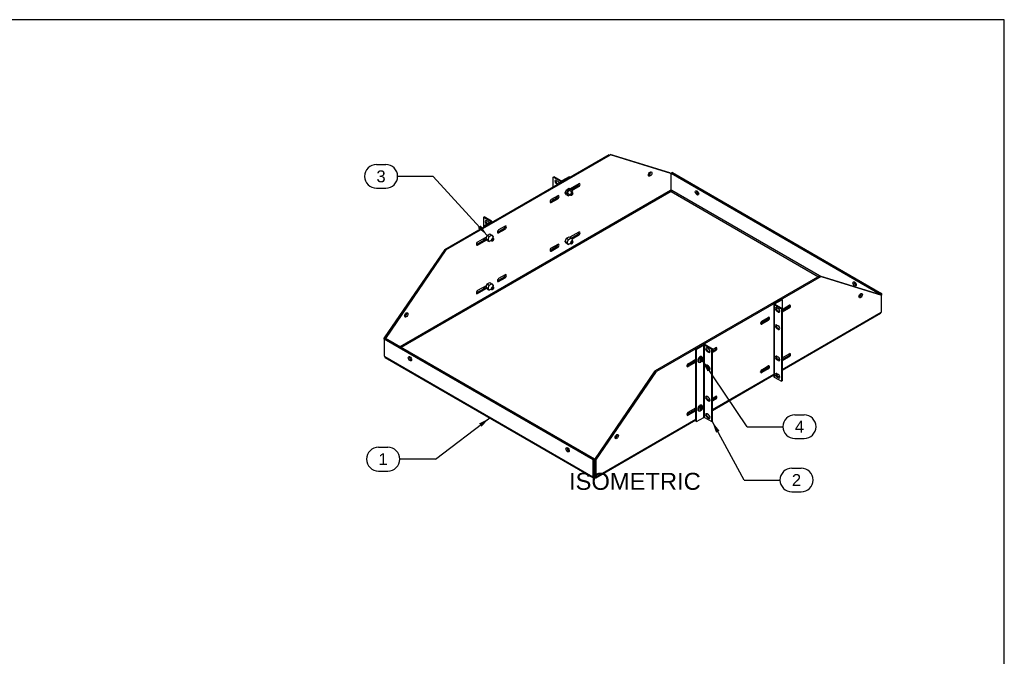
# Model space of a CAD drawing. Header units: inches. Extents: x 0 to 100, y 0 to 75.
# Tile 13 of 13: x 42 to 100, y 37 to 75. Entities that reach past the tile are written whole.
import ezdxf
from ezdxf.enums import TextEntityAlignment as Align

# ---------------------------------------------------------------- set-up
doc = ezdxf.new("R2010")
doc.units = ezdxf.units.IN
doc.header["$MEASUREMENT"] = 0
for name, color, linetype in [('COM54789', 7, 'Continuous'), ('COM57365-12', 7, 'Continuous'), ('Default', 7, 'Continuous'), ('NTS17050', 7, 'Continuous'), ('SCS18970', 7, 'Continuous')]:
    doc.layers.add(name, color=color, linetype=linetype)
doc.styles.add('SEACAD_Arial', font='arial.ttf')

# ---------------------------------------------------------------- blocks, each defined once
blk = doc.blocks.new('SEANNOT_GROUP1')
at = {"layer": 'Default', "linetype": 'Continuous'}
blk.add_hatch(color=7, dxfattribs=at).paths.add_polyline_path([(69.151, 50.983), (69.638, 51.498), (69.01, 51.169)])
at = {"layer": 'Default', "color": 7, "linetype": 'Continuous'}
for p, q in [((63.087, 49.772), (63.635, 49.772)), ((66.435, 49.072), (64.335, 49.072)), ((63.087, 48.372), (63.635, 48.372))]:
    blk.add_line(p, q, dxfattribs=at)
blk.add_lwpolyline([(66.435, 49.072), (69.638, 51.498)], dxfattribs=at)
for centre, start, end in [((63.087, 49.072), 90, 270), ((63.635, 49.072), 270, 90)]:
    blk.add_arc(centre, 0.7, start, end, dxfattribs=at)
at = {"layer": 'Default', "color": 7, "linetype": 'Continuous', "style": 'SEACAD_Arial'}
blk.add_text('1', height=0.7, dxfattribs=at).set_placement((63.087, 49.422), align=Align.TOP_LEFT)
blk = doc.blocks.new('SEANNOT_GROUP2')
at = {"layer": 'Default', "linetype": 'Continuous'}
blk.add_hatch(color=7, dxfattribs=at).paths.add_polyline_path([(83.168, 50.741), (82.728, 51.299), (82.963, 50.629)])
at = {"layer": 'Default', "color": 7, "linetype": 'Continuous'}
for p, q in [((87.427, 48.545), (87.975, 48.545)), ((84.627, 47.845), (86.727, 47.845)), ((87.427, 47.145), (87.975, 47.145))]:
    blk.add_line(p, q, dxfattribs=at)
blk.add_lwpolyline([(84.627, 47.845), (82.728, 51.299)], dxfattribs=at)
for centre, start, end in [((87.427, 47.845), 90, 270), ((87.975, 47.845), 270, 90)]:
    blk.add_arc(centre, 0.7, start, end, dxfattribs=at)
at = {"layer": 'Default', "color": 7, "linetype": 'Continuous', "style": 'SEACAD_Arial'}
blk.add_text('2', height=0.7, dxfattribs=at).set_placement((87.427, 48.195), align=Align.TOP_LEFT)
blk = doc.blocks.new('SEANNOT_GROUP6')
at = {"layer": 'Default', "linetype": 'Continuous'}
blk.add_hatch(color=7, dxfattribs=at).paths.add_polyline_path([(68.935, 62.678), (69.494, 62.24), (69.107, 62.835)])
at = {"layer": 'Default', "color": 7, "linetype": 'Continuous'}
for p, q in [((62.963, 66.418), (63.511, 66.418)), ((66.311, 65.718), (64.211, 65.718)), ((62.963, 65.018), (63.511, 65.018))]:
    blk.add_line(p, q, dxfattribs=at)
blk.add_lwpolyline([(66.311, 65.718), (69.494, 62.24)], dxfattribs=at)
for centre, start, end in [((62.963, 65.718), 90, 270), ((63.511, 65.718), 270, 90)]:
    blk.add_arc(centre, 0.7, start, end, dxfattribs=at)
at = {"layer": 'Default', "color": 7, "linetype": 'Continuous', "style": 'SEACAD_Arial'}
blk.add_text('3', height=0.7, dxfattribs=at).set_placement((62.963, 66.068), align=Align.TOP_LEFT)
blk = doc.blocks.new('SEANNOT_GROUP7')
at = {"layer": 'Default', "linetype": 'Continuous'}
blk.add_hatch(color=7, dxfattribs=at).paths.add_polyline_path([(82.647, 54.369), (82.157, 54.883), (82.454, 54.238)])
at = {"layer": 'Default', "color": 7, "linetype": 'Continuous'}
for p, q in [((87.603, 51.684), (88.15, 51.684)), ((84.803, 50.984), (86.903, 50.984)), ((87.603, 50.284), (88.15, 50.284))]:
    blk.add_line(p, q, dxfattribs=at)
blk.add_lwpolyline([(84.803, 50.984), (82.157, 54.883)], dxfattribs=at)
for centre, start, end in [((87.603, 50.984), 90, 270), ((88.15, 50.984), 270, 90)]:
    blk.add_arc(centre, 0.7, start, end, dxfattribs=at)
at = {"layer": 'Default', "color": 7, "linetype": 'Continuous', "style": 'SEACAD_Arial'}
blk.add_text('4', height=0.7, dxfattribs=at).set_placement((87.603, 51.334), align=Align.TOP_LEFT)
blk = doc.blocks.new('SE6')
at = {"layer": 'COM54789', "color": 7, "linetype": 'Continuous'}
for p, q in [((73.38, 65.675), (73.421, 65.699)), ((73.38, 65.114), (73.38, 65.675)), ((73.806, 65.43), (73.38, 65.675)), ((73.846, 65.453), (73.421, 65.699)), ((74.312, 65.699), (73.887, 65.453)), ((74.353, 65.675), (73.927, 65.43)), ((74.353, 65.675), (74.312, 65.699)), ((73.566, 65.479), (73.654, 65.428)), ((73.606, 65.298), (73.566, 65.275)), ((73.613, 65.248), (73.566, 65.275)), ((73.653, 65.271), (73.606, 65.298)), ((73.806, 65.36), (73.806, 65.43)), ((73.38, 64.326), (73.38, 64.422)), ((73.566, 64.459), (73.587, 64.446)), ((69.314, 63.328), (69.274, 63.304)), ((69.699, 63.059), (69.274, 63.304)), ((69.274, 63.304), (69.274, 62.79)), ((69.739, 63.082), (69.314, 63.328)), ((69.274, 62.79), (69.699, 63.035)), ((69.274, 62.79), (69.274, 62.743)), ((69.314, 62.766), (69.274, 62.79)), ((69.314, 62.766), (69.739, 63.012)), ((69.548, 63.057), (69.459, 63.108)), ((69.459, 62.904), (69.5, 62.927)), ((69.459, 62.904), (69.466, 62.9)), ((69.5, 62.927), (69.506, 62.924)), ((69.699, 63.059), (69.699, 63.035)), ((69.765, 63.026), (69.765, 63.047)), ((69.274, 62.051), (69.274, 61.955)), ((69.314, 62.074), (69.314, 61.978)), ((73.38, 61.468), (73.38, 61.564)), ((73.566, 61.601), (73.587, 61.589)), ((69.274, 59.193), (69.274, 59.097)), ((69.314, 59.217), (69.314, 59.12)), ((86.365, 58.199), (86.365, 53.939)), ((86.815, 58.48), (86.39, 58.234)), ((86.39, 58.164), (86.815, 57.919)), ((86.39, 58.164), (86.39, 53.904)), ((86.856, 58.457), (86.43, 58.211)), ((86.43, 58.211), (86.43, 58.187)), ((86.43, 58.187), (86.856, 57.942)), ((86.541, 57.988), (86.63, 57.937)), ((86.815, 58.48), (86.856, 58.457)), ((86.856, 58.457), (86.856, 57.942)), ((86.582, 57.807), (86.541, 57.784)), ((86.63, 57.733), (86.541, 57.784)), ((86.67, 57.756), (86.582, 57.807)), ((86.67, 57.756), (86.63, 57.733)), ((86.815, 57.919), (86.856, 57.942)), ((86.815, 57.919), (86.815, 53.658)), ((86.856, 57.942), (86.856, 53.681)), ((86.541, 56.967), (86.63, 56.916)), ((86.582, 56.786), (86.541, 56.763)), ((86.63, 56.712), (86.541, 56.763)), ((86.67, 56.735), (86.582, 56.786)), ((86.67, 56.735), (86.63, 56.712)), ((81.777, 55.571), (82.202, 55.817)), ((81.817, 55.548), (82.242, 55.793)), ((82.242, 51.533), (82.242, 55.793)), ((82.283, 55.793), (82.709, 55.548)), ((82.283, 51.533), (82.283, 55.793)), ((82.324, 55.817), (82.749, 55.571)), ((81.777, 51.31), (81.777, 55.571)), ((81.777, 55.571), (81.817, 55.548)), ((81.817, 51.287), (81.817, 55.548)), ((82.523, 55.566), (82.435, 55.617)), ((82.435, 55.413), (82.475, 55.436)), ((82.435, 55.413), (82.523, 55.362)), ((82.475, 55.436), (82.563, 55.385)), ((82.523, 55.362), (82.563, 55.385)), ((82.749, 55.571), (82.709, 55.548)), ((82.709, 51.287), (82.709, 55.548)), ((82.749, 51.31), (82.749, 55.571)), ((86.541, 55.13), (86.63, 55.079)), ((82.523, 54.545), (82.435, 54.596)), ((86.582, 54.949), (86.541, 54.926)), ((86.63, 54.875), (86.541, 54.926)), ((86.67, 54.898), (86.582, 54.949)), ((86.67, 54.898), (86.63, 54.875)), ((82.435, 54.392), (82.475, 54.415)), ((82.435, 54.392), (82.523, 54.341)), ((82.475, 54.415), (82.563, 54.364)), ((82.523, 54.341), (82.563, 54.364)), ((86.623, 54.062), (86.516, 54)), ((86.541, 54.109), (86.63, 54.058)), ((86.582, 53.929), (86.541, 53.905)), ((86.67, 53.878), (86.582, 53.929)), ((86.39, 53.904), (86.815, 53.658)), ((86.63, 53.854), (86.541, 53.905)), ((86.67, 53.878), (86.63, 53.854)), ((86.815, 53.658), (86.856, 53.681)), ((82.523, 52.708), (82.435, 52.759)), ((82.435, 52.555), (82.475, 52.578)), ((82.435, 52.555), (82.523, 52.504)), ((82.475, 52.578), (82.563, 52.527)), ((82.523, 52.504), (82.563, 52.527)), ((82.523, 51.687), (82.435, 51.739)), ((81.777, 51.31), (81.817, 51.287)), ((81.817, 51.287), (82.242, 51.533)), ((82.283, 51.533), (82.709, 51.287)), ((82.435, 51.534), (82.475, 51.558)), ((82.435, 51.534), (82.523, 51.483)), ((82.475, 51.558), (82.563, 51.507)), ((82.523, 51.483), (82.563, 51.507)), ((82.749, 51.31), (82.709, 51.287))]:
    blk.add_line(p, q, dxfattribs=at)
for centre, major_axis, start_param, end_param in [((73.566, 65.377), (0.062, -0.108), 2.356194, 5.497787), ((73.606, 65.4), (0.062, -0.108), 3.469899, 5.497787), ((73.654, 65.326), (-0.062, 0.108), 4.329769, 5.497787), ((73.866, 65.465), (0.086, 0), 3.926991, 5.497787), ((73.866, 65.465), (0.029, 0), 3.926991, 5.497787), ((73.566, 64.356), (0.062, -0.108), 2.356194, 4.155066), ((73.606, 64.38), (0.062, -0.108), 3.469899, 4.155066), ((69.459, 63.006), (0.062, -0.108), 2.356194, 5.497787), ((69.5, 63.029), (0.062, -0.108), 3.469899, 5.497787), ((69.548, 62.955), (-0.062, 0.108), 4.661455, 5.497787), ((69.679, 63.047), (-0.029, 0), 2.356194, 3.926991), ((69.679, 63.047), (-0.086, 0), 2.356194, 3.926991), ((69.501, 62.173), (-0.0532, -0.0922), 5.389595, 6.0223), ((69.461, 62.196), (0.0532, 0.0922), 3.529715, 3.610597), ((73.566, 61.499), (0.062, -0.108), 2.356194, 4.155066), ((73.606, 61.522), (0.062, -0.108), 3.469899, 4.155066), ((69.501, 59.315), (-0.0532, -0.0922), 5.389595, 6.0223), ((69.461, 59.338), (0.0532, 0.0922), 3.529715, 3.610597), ((86.451, 58.199), (0.086, 0), 2.356194, 3.926991), ((86.451, 58.199), (0.029, 0), 2.356194, 3.926991), ((86.541, 57.886), (0.062, -0.108), 2.356194, 5.497787), ((86.582, 57.909), (0.062, -0.108), 3.469899, 5.497787), ((86.63, 57.835), (-0.062, 0.108), 2.356194, 5.497787), ((86.67, 57.858), (-0.062, 0.108), 2.356194, 2.825016), ((86.541, 56.865), (0.062, -0.108), 2.356194, 5.497787), ((86.582, 56.888), (0.062, -0.108), 3.469899, 5.497787), ((86.63, 56.814), (-0.062, 0.108), 2.356194, 5.497787), ((86.67, 56.837), (-0.062, 0.108), 2.356194, 2.813286), ((82.263, 55.781), (-0.086, 0), 3.926991, 5.497787), ((82.263, 55.781), (-0.029, 0), 3.926991, 5.497787), ((82.435, 55.515), (0.062, -0.108), 2.356194, 5.497787), ((82.475, 55.538), (0.062, -0.108), 3.469899, 5.497787), ((82.523, 55.464), (-0.062, 0.108), 2.356194, 5.497787), ((82.563, 55.487), (-0.062, 0.108), 2.356194, 2.813286), ((86.541, 55.028), (0.062, -0.108), 2.356194, 5.497787), ((86.582, 55.051), (0.062, -0.108), 3.469899, 5.497787), ((82.435, 54.494), (0.062, -0.108), 2.356194, 5.497787), ((82.475, 54.517), (0.062, -0.108), 3.469899, 5.497787), ((82.523, 54.443), (-0.062, 0.108), 2.356194, 5.497787), ((86.63, 54.977), (-0.062, 0.108), 2.356194, 5.497787), ((86.67, 55), (-0.062, 0.108), 2.356194, 2.825016), ((82.563, 54.466), (-0.062, 0.108), 2.356194, 2.813286), ((86.451, 53.939), (0.086, 0), 3.141593, 3.926991), ((86.541, 54.007), (0.062, -0.108), 2.356194, 5.497787), ((86.582, 54.031), (0.062, -0.108), 3.469899, 5.497787), ((86.63, 53.956), (-0.062, 0.108), 2.356194, 5.497787), ((86.67, 53.98), (-0.062, 0.108), 2.356194, 2.813286), ((82.435, 52.657), (0.062, -0.108), 2.356194, 5.497787), ((82.475, 52.68), (0.062, -0.108), 3.469899, 5.497787), ((82.523, 52.606), (-0.062, 0.108), 2.356194, 5.497787), ((82.563, 52.629), (-0.062, 0.108), 2.356194, 2.813286), ((82.435, 51.636), (0.062, -0.108), 2.356194, 5.497787), ((82.475, 51.66), (0.062, -0.108), 3.469899, 5.497787), ((82.523, 51.585), (-0.062, 0.108), 2.356194, 5.497787), ((82.263, 51.521), (-0.029, 0), 3.926991, 5.497787), ((82.563, 51.609), (-0.062, 0.108), 2.356194, 2.813286)]:
    blk.add_ellipse(centre, major_axis=major_axis, ratio=0.57735, start_param=start_param, end_param=end_param, dxfattribs=at)
at = {"layer": 'COM57365-12', "color": 7, "linetype": 'Continuous'}
for p, q in [((66.985, 61.421), (76.662, 67.008)), ((67.052, 61.383), (76.749, 66.981)), ((76.702, 67.008), (76.749, 66.981)), ((80.241, 65.916), (76.72, 67.008)), ((80.308, 65.878), (76.749, 66.981)), ((80.241, 65.916), (80.308, 65.878)), ((80.308, 65.878), (80.308, 64.892)), ((80.396, 65.937), (80.329, 65.898)), ((80.329, 65.898), (92.636, 58.793)), ((80.329, 64.892), (80.329, 65.898)), ((80.396, 65.937), (92.704, 58.832)), ((74.878, 65.286), (74.233, 64.914)), ((74.437, 64.935), (74.81, 65.151)), ((74.475, 64.88), (74.878, 65.113)), ((74.81, 65.151), (74.878, 65.113)), ((80.285, 64.879), (64.354, 55.681)), ((80.319, 64.82), (64.421, 55.642)), ((73.193, 64.218), (73.573, 64.437)), ((73.64, 64.572), (73.261, 64.353)), ((73.261, 64.179), (73.64, 64.398)), ((73.573, 64.437), (73.64, 64.398)), ((80.308, 64.892), (80.285, 64.879)), ((80.319, 64.82), (88.991, 59.813)), ((80.353, 64.879), (80.329, 64.892)), ((89.058, 59.853), (80.353, 64.879)), ((73.193, 64.218), (73.261, 64.179)), ((70.093, 62.428), (70.473, 62.647)), ((70.54, 62.782), (70.161, 62.563)), ((70.473, 62.647), (70.54, 62.608)), ((68.856, 61.714), (69.424, 62.041)), ((69.463, 62.16), (68.923, 61.849)), ((70.093, 62.428), (70.161, 62.389)), ((70.161, 62.389), (70.54, 62.608)), ((74.878, 62.429), (74.361, 62.131)), ((74.437, 62.078), (74.81, 62.294)), ((74.475, 62.023), (74.878, 62.255)), ((74.81, 62.294), (74.878, 62.255)), ((68.856, 61.714), (68.923, 61.675)), ((68.923, 61.675), (69.462, 61.986)), ((73.193, 61.36), (73.573, 61.579)), ((73.64, 61.714), (73.261, 61.495)), ((73.261, 61.321), (73.64, 61.54)), ((73.573, 61.579), (73.64, 61.54)), ((66.985, 61.421), (63.426, 56.208)), ((67.052, 61.383), (63.497, 56.176)), ((66.985, 61.421), (67.052, 61.383)), ((73.193, 61.36), (73.261, 61.321)), ((70.093, 59.57), (70.473, 59.789)), ((70.54, 59.925), (70.161, 59.705)), ((70.161, 59.531), (70.54, 59.751)), ((70.473, 59.789), (70.54, 59.751)), ((89.078, 59.864), (79.38, 54.265)), ((89.145, 59.825), (79.447, 54.226)), ((89.145, 59.825), (89.078, 59.864)), ((89.078, 59.864), (92.636, 58.76)), ((89.145, 59.825), (92.704, 58.721)), ((68.856, 58.856), (69.424, 59.183)), ((69.463, 59.302), (68.923, 58.991)), ((70.093, 59.57), (70.161, 59.531)), ((68.856, 58.856), (68.923, 58.817)), ((68.923, 58.817), (69.462, 59.128)), ((92.704, 58.832), (92.636, 58.793)), ((92.636, 58.793), (92.636, 58.76)), ((92.704, 58.721), (92.636, 58.76)), ((92.704, 58.832), (92.704, 58.721)), ((92.704, 57.736), (92.704, 58.721)), ((86.856, 57.889), (87.273, 58.13)), ((87.206, 57.995), (86.856, 57.792)), ((87.206, 57.995), (87.273, 57.956)), ((85.656, 57.196), (86.036, 57.416)), ((87.273, 57.956), (86.856, 57.715)), ((86.856, 54.359), (92.68, 57.722)), ((86.856, 54.311), (92.651, 57.657)), ((92.68, 57.722), (92.704, 57.736)), ((85.969, 57.28), (85.589, 57.061)), ((85.589, 57.061), (85.656, 57.022)), ((86.036, 57.242), (85.656, 57.022)), ((85.969, 57.28), (86.036, 57.242)), ((63.426, 56.208), (63.486, 56.174)), ((63.426, 56.139), (63.426, 56.208)), ((63.426, 56.139), (63.493, 56.178)), ((63.426, 56.139), (63.426, 55.133)), ((75.733, 49.034), (63.426, 56.139)), ((75.8, 49.072), (63.493, 56.178)), ((63.426, 55.133), (63.449, 55.12)), ((63.449, 55.12), (75.71, 48.041)), ((82.556, 55.407), (82.609, 55.437)), ((82.749, 55.518), (82.936, 55.626)), ((82.869, 55.491), (82.749, 55.422)), ((82.936, 55.452), (82.749, 55.344)), ((82.869, 55.491), (82.936, 55.452)), ((86.856, 55.031), (87.273, 55.272)), ((87.206, 55.137), (86.856, 54.935)), ((87.273, 55.098), (86.856, 54.857)), ((87.206, 55.137), (87.273, 55.098)), ((63.479, 55.054), (75.739, 47.976)), ((81.777, 54.86), (81.252, 54.557)), ((81.252, 54.557), (81.319, 54.518)), ((81.319, 54.692), (81.777, 54.957)), ((81.777, 54.783), (81.319, 54.518)), ((85.656, 54.339), (86.036, 54.558)), ((75.821, 49.052), (79.38, 54.265)), ((75.889, 49.013), (79.447, 54.226)), ((79.447, 54.226), (79.38, 54.265)), ((82.749, 51.989), (86.365, 54.076)), ((82.749, 51.94), (86.365, 54.028)), ((85.969, 54.423), (85.589, 54.203)), ((85.589, 54.203), (85.656, 54.165)), ((86.036, 54.384), (85.656, 54.165)), ((85.969, 54.423), (86.036, 54.384)), ((82.749, 52.66), (82.936, 52.768)), ((82.556, 52.549), (82.609, 52.579)), ((82.869, 52.633), (82.749, 52.564)), ((82.936, 52.594), (82.749, 52.486)), ((82.869, 52.633), (82.936, 52.594)), ((81.777, 52.002), (81.252, 51.699)), ((81.252, 51.699), (81.319, 51.661)), ((81.319, 51.834), (81.777, 52.099)), ((81.777, 51.925), (81.319, 51.661)), ((82.389, 51.732), (82.415, 51.747)), ((75.882, 47.976), (81.777, 51.379)), ((75.912, 48.041), (81.777, 51.427)), ((75.733, 49.034), (75.8, 49.072)), ((75.733, 48.028), (75.733, 49.034)), ((75.8, 48.066), (75.8, 49.072)), ((75.889, 49.013), (75.821, 49.052)), ((75.821, 49.052), (75.821, 48.066)), ((75.889, 49.013), (75.889, 48.028)), ((75.71, 48.041), (75.733, 48.028)), ((75.733, 48.028), (75.8, 48.066)), ((75.811, 48.06), (75.8, 48.066)), ((75.811, 48.06), (75.821, 48.066)), ((75.811, 48.06), (75.811, 47.983)), ((75.889, 48.028), (75.821, 48.066)), ((75.889, 48.028), (75.912, 48.041))]:
    blk.add_line(p, q, dxfattribs=at)
for centre, major_axis in [((79.082, 65.854), (-0.07, -0.122)), ((81.842, 64.744), (-0.07, 0.122)), ((91.123, 59.386), (-0.07, 0.122)), ((91.478, 58.697), (0.07, 0.122)), ((64.719, 57.561), (-0.07, -0.122)), ((64.939, 54.985), (0.07, -0.122)), ((77.115, 50.405), (0.07, 0.122)), ((74.22, 49.627), (0.07, -0.122))]:
    blk.add_ellipse(centre, major_axis=major_axis, ratio=0.57735, dxfattribs=at)
for centre, major_axis, start_param, end_param in [((79.015, 65.892), (0.07, 0.122), 3.639616, 5.785162), ((74.81, 65.238), (-0.0532, -0.0922), 0.785398, 2.45907), ((74.878, 65.199), (-0.0532, -0.0922), 0.785398, 3.926991), ((73.573, 64.524), (-0.0532, -0.0922), 0.785398, 2.45907), ((73.64, 64.485), (-0.0532, -0.0922), 0.785398, 3.926991), ((74.233, 64.827), (0.0532, 0.0922), 0.785398, 3.610597), ((80.319, 64.859), (0.024, -0.0416), 3.926991, 5.497787), ((80.319, 64.859), (0.024, 0.0416), 3.926991, 5.497787), ((81.91, 64.783), (-0.07, 0.122), 0.498023, 2.643569), ((73.261, 64.266), (0.0532, 0.0922), 0.785398, 3.926991), ((73.193, 64.305), (0.0532, 0.0922), 3.824115, 3.926991), ((70.473, 62.734), (-0.0532, -0.0922), 0.785398, 2.45907), ((70.54, 62.695), (-0.0532, -0.0922), 0.785398, 3.926991), ((70.161, 62.476), (0.0532, 0.0922), 0.785398, 3.926991), ((70.093, 62.515), (0.0532, 0.0922), 3.824115, 3.926991), ((74.81, 62.381), (-0.0532, -0.0922), 0.785398, 2.45907), ((74.878, 62.342), (-0.0532, -0.0922), 0.785398, 3.926991), ((68.923, 61.762), (0.0532, 0.0922), 0.785398, 3.926991), ((68.856, 61.801), (0.0532, 0.0922), 3.824115, 3.926991), ((73.261, 61.408), (0.0532, 0.0922), 0.785398, 3.926991), ((73.573, 61.666), (-0.0532, -0.0922), 0.785398, 2.45907), ((73.64, 61.627), (-0.0532, -0.0922), 0.785398, 3.926991), ((73.193, 61.447), (0.0532, 0.0922), 3.824115, 3.926991), ((70.473, 59.876), (-0.0532, -0.0922), 0.785398, 2.45907), ((70.54, 59.838), (-0.0532, -0.0922), 0.785398, 3.926991), ((70.161, 59.618), (0.0532, 0.0922), 0.785398, 3.926991), ((70.093, 59.657), (0.0532, 0.0922), 3.824115, 3.926991), ((91.19, 59.425), (-0.07, 0.122), 0.498023, 2.643569), ((68.923, 58.904), (0.0532, 0.0922), 0.785398, 3.926991), ((68.856, 58.943), (0.0532, 0.0922), 3.824115, 3.926991), ((91.41, 58.736), (0.07, 0.122), 3.639616, 5.785162), ((87.206, 58.082), (-0.0532, -0.0922), 0.785398, 2.45907), ((87.273, 58.043), (-0.0532, -0.0922), 0.785398, 3.926991), ((64.652, 57.6), (0.07, 0.122), 3.639616, 5.785162), ((85.969, 57.367), (-0.0532, -0.0922), 0.785398, 2.45907), ((86.036, 57.329), (-0.0532, -0.0922), 0.785398, 3.926991), ((92.579, 57.781), (-0.071, 0.124), 3.141593, 3.926991), ((85.656, 57.109), (0.0532, 0.0922), 0.785398, 3.926991), ((85.589, 57.148), (0.0532, 0.0922), 3.824115, 3.926991), ((63.55, 55.178), (0.071, 0.124), 2.356194, 3.141593), ((65.006, 55.024), (-0.07, 0.122), 0.498023, 2.643569), ((82.556, 55.32), (0.0532, 0.0922), 0.785398, 0.969129), ((82.869, 55.578), (-0.0532, -0.0922), 0.785398, 2.45907), ((82.936, 55.539), (-0.0532, -0.0922), 0.785398, 3.926991), ((87.206, 55.224), (-0.0532, -0.0922), 0.785398, 2.45907), ((87.273, 55.185), (-0.0532, -0.0922), 0.785398, 3.926991), ((81.319, 54.605), (0.0532, 0.0922), 0.785398, 3.926991), ((81.252, 54.644), (0.0532, 0.0922), 3.824115, 3.926991), ((85.969, 54.51), (-0.0532, -0.0922), 0.785398, 2.45907), ((86.036, 54.471), (-0.0532, -0.0922), 0.785398, 3.926991), ((85.656, 54.252), (0.0532, 0.0922), 0.785398, 3.926991), ((85.589, 54.29), (0.0532, 0.0922), 3.824115, 3.926991), ((82.869, 52.72), (-0.0532, -0.0922), 0.785398, 2.45907), ((82.936, 52.681), (-0.0532, -0.0922), 0.785398, 3.926991), ((82.556, 52.462), (0.0532, 0.0922), 0.785398, 0.969129), ((81.319, 51.748), (0.0532, 0.0922), 0.785398, 3.926991), ((81.252, 51.786), (0.0532, 0.0922), 3.824115, 3.926991), ((77.047, 50.443), (0.07, 0.122), 3.639616, 5.785162), ((74.287, 49.665), (-0.07, 0.122), 0.498023, 2.643569), ((75.811, 48.099), (0.071, 0.124), 2.356194, 3.926991), ((75.811, 48.099), (0.024, 0.0416), 3.114235, 3.926991), ((75.811, 48.099), (-0.024, 0.0416), 2.356194, 3.16895), ((75.811, 48.099), (-0.071, 0.124), 2.356194, 3.926991)]:
    blk.add_ellipse(centre, major_axis=major_axis, ratio=0.57735, start_param=start_param, end_param=end_param, dxfattribs=at)
at = {"layer": 'NTS17050', "color": 7, "linetype": 'Continuous'}
for p, q in [((74.158, 64.933), (74.307, 65.019)), ((74.276, 64.865), (74.425, 64.951)), ((74.307, 65.019), (74.425, 64.951)), ((74.425, 64.951), (74.5, 64.845)), ((74.083, 64.741), (74.158, 64.933)), ((74.158, 64.635), (74.083, 64.741)), ((74.083, 64.741), (74.201, 64.673)), ((74.158, 64.933), (74.276, 64.865)), ((74.158, 64.635), (74.276, 64.567)), ((74.201, 64.673), (74.276, 64.865)), ((74.276, 64.567), (74.201, 64.673)), ((74.385, 64.63), (74.276, 64.567)), ((74.5, 64.845), (74.48, 64.794)), ((69.419, 62.048), (69.494, 62.24)), ((69.494, 61.942), (69.419, 62.048)), ((69.419, 62.048), (69.537, 61.98)), ((69.494, 62.24), (69.643, 62.326)), ((69.494, 62.24), (69.612, 62.172)), ((69.537, 61.98), (69.612, 62.172)), ((69.612, 62.172), (69.761, 62.258)), ((69.643, 62.326), (69.761, 62.258)), ((69.761, 62.258), (69.836, 62.152)), ((69.836, 62.152), (69.816, 62.101)), ((74.083, 61.883), (74.158, 62.075)), ((74.158, 62.075), (74.307, 62.162)), ((74.158, 62.075), (74.276, 62.007)), ((74.276, 62.007), (74.425, 62.093)), ((74.307, 62.162), (74.425, 62.093)), ((74.425, 62.093), (74.5, 61.987)), ((69.494, 61.942), (69.612, 61.874)), ((69.612, 61.874), (69.537, 61.98)), ((69.72, 61.937), (69.612, 61.874)), ((74.158, 61.777), (74.083, 61.883)), ((74.083, 61.883), (74.201, 61.815)), ((74.158, 61.777), (74.276, 61.709)), ((74.201, 61.815), (74.276, 62.007)), ((74.276, 61.709), (74.201, 61.815)), ((74.385, 61.772), (74.276, 61.709)), ((74.5, 61.987), (74.48, 61.936)), ((69.419, 59.19), (69.494, 59.382)), ((69.494, 59.084), (69.419, 59.19)), ((69.419, 59.19), (69.537, 59.122)), ((69.494, 59.382), (69.643, 59.469)), ((69.494, 59.382), (69.612, 59.314)), ((69.537, 59.122), (69.612, 59.314)), ((69.612, 59.314), (69.761, 59.4)), ((69.643, 59.469), (69.761, 59.4)), ((69.761, 59.4), (69.836, 59.294)), ((69.836, 59.294), (69.816, 59.243)), ((69.494, 59.084), (69.612, 59.016)), ((69.612, 59.016), (69.537, 59.122)), ((69.72, 59.079), (69.612, 59.016)), ((81.693, 54.908), (81.704, 54.892)), ((81.768, 54.855), (81.704, 54.892)), ((81.747, 54.93), (81.739, 54.935)), ((81.752, 54.942), (81.747, 54.93)), ((81.747, 54.93), (81.777, 54.888)), ((81.693, 52.05), (81.704, 52.035)), ((81.768, 51.998), (81.704, 52.035)), ((81.747, 52.072), (81.739, 52.077)), ((81.752, 52.084), (81.747, 52.072)), ((81.747, 52.072), (81.777, 52.031))]:
    blk.add_line(p, q, dxfattribs=at)
at = {"layer": 'SCS18970', "color": 7, "linetype": 'Continuous'}
for p, q in [((74.161, 64.759), (74.414, 64.613)), ((74.509, 64.778), (74.252, 64.925)), ((69.43, 62.105), (69.439, 62.099)), ((69.43, 59.247), (69.439, 59.241)), ((82.057, 55.011), (82.057, 55.097)), ((82.125, 55.098), (82.118, 55.102)), ((81.933, 54.782), (81.94, 54.778)), ((82.061, 54.922), (82.016, 54.896)), ((82.016, 54.896), (82.016, 54.847)), ((82.016, 54.847), (82.061, 54.873)), ((82.061, 54.873), (82.018, 54.897)), ((82.057, 54.875), (82.057, 54.92)), ((82.061, 54.988), (82.061, 54.922)), ((82.103, 54.946), (82.061, 54.971)), ((82.061, 54.926), (82.1, 54.948)), ((82.061, 54.922), (82.103, 54.897)), ((82.061, 54.873), (82.061, 54.806)), ((82.103, 54.946), (82.103, 55.012)), ((82.148, 54.972), (82.103, 54.946)), ((82.103, 54.897), (82.148, 54.923)), ((82.103, 54.831), (82.103, 54.897)), ((82.106, 54.948), (82.148, 54.923)), ((82.148, 54.923), (82.148, 54.972)), ((82.057, 52.153), (82.057, 52.239)), ((82.125, 52.24), (82.118, 52.245)), ((81.933, 51.924), (81.94, 51.92)), ((82.061, 52.064), (82.016, 52.038)), ((82.016, 52.038), (82.016, 51.989)), ((82.016, 51.989), (82.061, 52.015)), ((82.061, 52.015), (82.018, 52.039)), ((82.057, 52.017), (82.057, 52.062)), ((82.061, 52.13), (82.061, 52.064)), ((82.103, 52.088), (82.061, 52.113)), ((82.061, 52.068), (82.1, 52.09)), ((82.061, 52.064), (82.103, 52.039)), ((82.061, 52.015), (82.061, 51.949)), ((82.103, 52.088), (82.103, 52.155)), ((82.148, 52.114), (82.103, 52.088)), ((82.103, 52.039), (82.148, 52.065)), ((82.103, 51.973), (82.103, 52.039)), ((82.106, 52.09), (82.148, 52.065)), ((82.148, 52.065), (82.148, 52.114))]:
    blk.add_line(p, q, dxfattribs=at)
for centre, radius, start, end in [((86.615, 57.676), 0.111, 38.83417, 54.27365), ((81.993, 55.007), 0.11, 2.57698, 54.34163), ((82.058, 54.992), 0.126, 356.92734, 58.44931), ((81.997, 54.867), 0.104, 237.27049, 295.29042), ((81.951, 54.983), 0.11, 2.5216, 54.39701), ((81.935, 54.994), 0.249, 308.84709, 357.8461), ((86.615, 54.818), 0.111, 38.83417, 54.27365), ((81.951, 52.125), 0.11, 2.5216, 54.39701), ((81.993, 52.15), 0.11, 2.57698, 54.34163), ((82.058, 52.134), 0.126, 356.92734, 58.44931), ((81.997, 52.009), 0.104, 237.27049, 295.29042), ((81.935, 52.137), 0.249, 308.84709, 357.8461)]:
    blk.add_arc(centre, radius, start, end, dxfattribs=at)
for centre, major_axis, start_param, end_param in [((74.461, 64.695), (0.0475, 0.0823), 0.001966, 3.121533), ((74.461, 64.695), (0.0475, 0.0823), 3.121533, 3.141593), ((69.797, 62.002), (0.0475, 0.0823), 0.001966, 3.121533), ((69.797, 62.002), (0.0475, 0.0823), 3.121533, 3.141593), ((74.461, 61.838), (0.0475, 0.0823), 0.001966, 3.121533), ((74.461, 61.838), (0.0475, 0.0823), 3.121533, 3.141593), ((69.797, 59.145), (0.0475, 0.0823), 0.001966, 3.121533), ((69.797, 59.145), (0.0475, 0.0823), 3.121533, 3.141593), ((86.69, 57.635), (0.092, 0.16), 0.574385, 1.033081), ((86.697, 57.631), (0.092, 0.16), 0.624801, 1.033081), ((86.7, 57.629), (0.092, 0.16), 0.650503, 0.948439), ((82.025, 54.942), (0.092, 0.16), 0, 3.141593), ((82.032, 54.938), (0.092, 0.16), 0.004809, 3.14291), ((82.036, 54.936), (0.092, 0.16), 0.622358, 0.948439), ((82.025, 54.942), (0.092, 0.16), 6.259447, 6.283185), ((82.082, 54.909), (0.0575, 0.0996), 1.049321, 3.663068), ((82.082, 54.909), (-0.0575, -0.0996), 1.049321, 3.663068), ((86.69, 54.777), (0.092, 0.16), 0.574385, 1.033081), ((86.697, 54.773), (0.092, 0.16), 0.624801, 1.033081), ((86.7, 54.771), (0.092, 0.16), 0.650503, 0.948439), ((82.025, 52.084), (0.092, 0.16), 0, 3.141593), ((82.032, 52.08), (0.092, 0.16), 0.004809, 3.14291), ((82.036, 52.078), (0.092, 0.16), 0.622358, 0.948439), ((82.025, 52.084), (0.092, 0.16), 6.259447, 6.283185), ((82.082, 52.052), (0.0575, 0.0996), 1.049321, 3.663068), ((82.082, 52.052), (-0.0575, -0.0996), 1.049321, 3.663068)]:
    blk.add_ellipse(centre, major_axis=major_axis, ratio=0.57735, start_param=start_param, end_param=end_param, dxfattribs=at)
for centre in [(74.479, 64.685), (69.814, 61.992), (74.479, 61.827), (69.814, 59.134)]:
    blk.add_ellipse(centre, major_axis=(-0.035, -0.0606), ratio=0.57735, dxfattribs=at)
for points, knots in [([(74.412, 64.614), (74.413, 64.614), (74.419, 64.608), (74.436, 64.605), (74.459, 64.608), (74.483, 64.621), (74.506, 64.642), (74.524, 64.672), (74.535, 64.705), (74.537, 64.735), (74.528, 64.759), (74.517, 64.774), (74.509, 64.777), (74.508, 64.777)], [0, 0, 0, 0, 0.009928, 0.105912, 0.198195, 0.304567, 0.421453, 0.541071, 0.662124, 0.787181, 0.892914, 0.986014, 1, 1, 1, 1]), ([(69.748, 61.921), (69.749, 61.921), (69.754, 61.915), (69.772, 61.912), (69.794, 61.915), (69.818, 61.928), (69.841, 61.949), (69.86, 61.979), (69.871, 62.012), (69.872, 62.042), (69.864, 62.066), (69.852, 62.081), (69.845, 62.084), (69.844, 62.084)], [0, 0, 0, 0, 0.009928, 0.105912, 0.198195, 0.304567, 0.421453, 0.541071, 0.662124, 0.787181, 0.892914, 0.986014, 1, 1, 1, 1]), ([(74.412, 61.757), (74.413, 61.756), (74.419, 61.751), (74.436, 61.748), (74.459, 61.751), (74.483, 61.763), (74.506, 61.785), (74.524, 61.814), (74.535, 61.847), (74.537, 61.878), (74.528, 61.902), (74.517, 61.916), (74.509, 61.919), (74.508, 61.919)], [0, 0, 0, 0, 0.009928, 0.105912, 0.198195, 0.304567, 0.421453, 0.541071, 0.662124, 0.787181, 0.892914, 0.986014, 1, 1, 1, 1]), ([(69.748, 59.064), (69.749, 59.063), (69.754, 59.058), (69.772, 59.055), (69.794, 59.058), (69.818, 59.07), (69.841, 59.092), (69.86, 59.121), (69.871, 59.154), (69.872, 59.185), (69.864, 59.209), (69.852, 59.223), (69.845, 59.226), (69.844, 59.226)], [0, 0, 0, 0, 0.009928, 0.105912, 0.198195, 0.304567, 0.421453, 0.541071, 0.662124, 0.787181, 0.892914, 0.986014, 1, 1, 1, 1]), ([(86.715, 57.804), (86.706, 57.802), (86.685, 57.794), (86.663, 57.781), (86.65, 57.77), (86.648, 57.769)], [0.2200933, 0.2200933, 0.2200933, 0.2200933, 0.3050736, 0.4168694, 0.4334484, 0.4334484, 0.4334484, 0.4334484]), ([(82.12, 55.099), (82.117, 55.102), (82.107, 55.11), (82.081, 55.115), (82.048, 55.112), (82.014, 55.098), (81.98, 55.074), (81.948, 55.041), (81.92, 55.002), (81.9, 54.958), (81.887, 54.913), (81.884, 54.87), (81.891, 54.832), (81.907, 54.803), (81.923, 54.786), (81.932, 54.782), (81.933, 54.782)], [0, 0, 0, 0, 0.023673, 0.099019, 0.173818, 0.2527, 0.336133, 0.421021, 0.505688, 0.590376, 0.675583, 0.761923, 0.849888, 0.924979, 0.997001, 1, 1, 1, 1]), ([(82.042, 54.772), (82.044, 54.772), (82.046, 54.773), (82.05, 54.776), (82.052, 54.778), (82.055, 54.782), (82.056, 54.784), (82.059, 54.79), (82.059, 54.793), (82.06, 54.799), (82.061, 54.803), (82.061, 54.806)], [0.4028818, 0.4028818, 0.4028818, 0.4028818, 0.5, 0.5, 0.625, 0.625, 0.75, 0.75, 0.875, 0.875, 1, 1, 1, 1]), ([(82.103, 54.831), (82.103, 54.827), (82.103, 54.824), (82.102, 54.818), (82.101, 54.814), (82.099, 54.809), (82.097, 54.807), (82.094, 54.802), (82.092, 54.8), (82.088, 54.797), (82.086, 54.796), (82.081, 54.795), (82.078, 54.794), (82.07, 54.795), (82.063, 54.796), (82.057, 54.799)], [0, 0, 0, 0, 0.125, 0.125, 0.25, 0.25, 0.375, 0.375, 0.5, 0.5, 0.625, 0.625, 0.75, 0.75, 1, 1, 1, 1]), ([(86.715, 54.946), (86.706, 54.944), (86.685, 54.937), (86.663, 54.923), (86.65, 54.913), (86.648, 54.911)], [0.2200933, 0.2200933, 0.2200933, 0.2200933, 0.3050736, 0.4168694, 0.4334484, 0.4334484, 0.4334484, 0.4334484]), ([(82.12, 52.242), (82.117, 52.244), (82.107, 52.252), (82.081, 52.257), (82.048, 52.254), (82.014, 52.241), (81.98, 52.217), (81.948, 52.184), (81.92, 52.144), (81.9, 52.101), (81.887, 52.056), (81.884, 52.012), (81.891, 51.974), (81.907, 51.945), (81.923, 51.928), (81.932, 51.925), (81.933, 51.924)], [0, 0, 0, 0, 0.023673, 0.099019, 0.173818, 0.2527, 0.336133, 0.421021, 0.505688, 0.590376, 0.675583, 0.761923, 0.849888, 0.924979, 0.997001, 1, 1, 1, 1]), ([(82.042, 51.914), (82.044, 51.915), (82.046, 51.916), (82.05, 51.918), (82.052, 51.92), (82.055, 51.924), (82.056, 51.927), (82.059, 51.932), (82.059, 51.935), (82.06, 51.942), (82.061, 51.945), (82.061, 51.949)], [0.4028818, 0.4028818, 0.4028818, 0.4028818, 0.5, 0.5, 0.625, 0.625, 0.75, 0.75, 0.875, 0.875, 1, 1, 1, 1]), ([(82.103, 51.973), (82.103, 51.97), (82.103, 51.966), (82.102, 51.96), (82.101, 51.957), (82.099, 51.951), (82.097, 51.949), (82.094, 51.944), (82.092, 51.943), (82.088, 51.94), (82.086, 51.939), (82.081, 51.937), (82.078, 51.937), (82.07, 51.937), (82.063, 51.938), (82.057, 51.942)], [0, 0, 0, 0, 0.125, 0.125, 0.25, 0.25, 0.375, 0.375, 0.5, 0.5, 0.625, 0.625, 0.75, 0.75, 1, 1, 1, 1])]:
    blk.add_open_spline(points, degree=3, knots=knots, dxfattribs=at)

msp = doc.modelspace()

# ---------------------------------------------------------------- linework, layer by layer
at = {"layer": 'Default', "color": 7, "linetype": 'Continuous'}
for p, q in [((99.937, 74.937), (0, 74.937)), ((99.937, 0), (99.937, 74.938))]:
    msp.add_line(p, q, dxfattribs=at)

# ---------------------------------------------------------------- block references
at = {"layer": 'Default'}
for name in ['SE6', 'SEANNOT_GROUP6', 'SEANNOT_GROUP7', 'SEANNOT_GROUP1', 'SEANNOT_GROUP2']:
    msp.add_blockref(name, (0, 0), dxfattribs=at)

# ---------------------------------------------------------------- texts
at = {"layer": 'Default', "color": 7, "linetype": 'Continuous', "style": 'SEACAD_Arial'}
msp.add_text('ISOMETRIC', height=1, dxfattribs=at).set_placement((74.303, 48.267), align=Align.TOP_LEFT)

doc.saveas('drawing.dxf')
